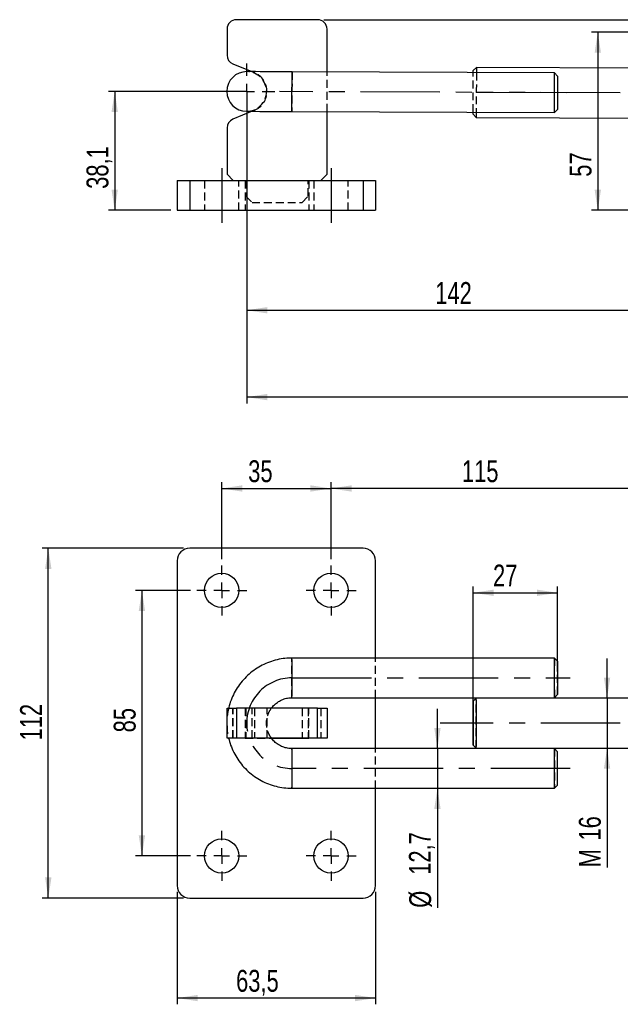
# Model space of a CAD drawing. Extents: x 70 to 723, y 2 to 562.
# Tile 3 of 13: x 148 to 340, y 247 to 562. Entities that reach past the tile are written whole.
import ezdxf

# ---------------------------------------------------------------- set-up
doc = ezdxf.new("R2010")
doc.units = 0
doc.header["$LTSCALE"] = 2
doc.linetypes.add('CENTERX2', pattern=[20.32, 12.7, -2.54, 2.54, -2.54])
doc.linetypes.add('HIDDEN', pattern=[1.905, 1.27, -0.635])
doc.layers.get('0').update_dxf_attribs({"linetype": 'CONTINUOUS'})
doc.styles.add('SLDTEXTSTYLE0', font='TXT', dxfattribs={"width": 0.75})
doc.dimstyles.new('SLDDIMSTYLE0', dxfattribs={"dimtxt": 7, "dimasz": 6.604, "dimexe": 0, "dimexo": 0.0625, "dimgap": 1.75, "dimtad": 1, "dimdec": 1, "dimrnd": 1e-09, "dimzin": 12, "dimtxsty": 'SLDTEXTSTYLE0', "dimsah": 1, "dimcen": 0.09, "dimazin": 3, "dimtfac": 1, "dimtofl": 0, "dimtmove": 0, "dimatfit": 3, "dimtolj": 1, "dimtzin": 12})
doc.dimstyles.new('SLDDIMSTYLE1', dxfattribs={"dimtxt": 7, "dimasz": 6.604, "dimexe": 0, "dimexo": 0.0625, "dimgap": 1.75, "dimtad": 1, "dimdec": 0, "dimrnd": 1e-09, "dimzin": 12, "dimtxsty": 'SLDTEXTSTYLE0', "dimsah": 1, "dimcen": 0.09, "dimazin": 3, "dimtfac": 1, "dimtofl": 0, "dimtmove": 0, "dimatfit": 3, "dimtolj": 1, "dimtzin": 12})
doc.dimstyles.new('SLDDIMSTYLE2', dxfattribs={"dimtxt": 7, "dimasz": 6.604, "dimexe": 0, "dimexo": 0.0625, "dimgap": 1.75, "dimtad": 1, "dimdec": 1, "dimrnd": 1e-09, "dimzin": 12, "dimtxsty": 'SLDTEXTSTYLE0', "dimsah": 1, "dimcen": 0.09, "dimazin": 3, "dimtfac": 1, "dimtdec": 1, "dimtofl": 0, "dimtmove": 0, "dimatfit": 3, "dimtolj": 1, "dimtzin": 12})
doc.dimstyles.new('SLDDIMSTYLE3', dxfattribs={"dimtxt": 7, "dimasz": 6.604, "dimexe": 0, "dimexo": 0.0625, "dimgap": 1.75, "dimtad": 1, "dimdec": 3, "dimrnd": 1e-09, "dimzin": 12, "dimtxsty": 'SLDTEXTSTYLE0', "dimsah": 1, "dimcen": 0.09, "dimazin": 3, "dimtfac": 1, "dimtdec": 3, "dimtmove": 0, "dimatfit": 3, "dimtolj": 1, "dimtzin": 12})
doc.dimstyles.new('SLDDIMSTYLE4', dxfattribs={"dimtxt": 7, "dimasz": 6.604, "dimexe": 0, "dimexo": 0.0625, "dimgap": 1.75, "dimtad": 1, "dimdec": 3, "dimrnd": 1e-09, "dimzin": 12, "dimtxsty": 'SLDTEXTSTYLE0', "dimsah": 1, "dimcen": 0.09, "dimazin": 3, "dimtfac": 1, "dimtdec": 3, "dimtofl": 0, "dimtmove": 0, "dimatfit": 3, "dimtolj": 1, "dimtzin": 12})

# ---------------------------------------------------------------- blocks, each defined once
blk = doc.blocks.new('_D')
at = {"color": 7, "linetype": 'CONTINUOUS'}
for p, q in [((218.51, 539.04), (176.26, 539.04)), ((178.26, 539.04), (178.26, 500.99)), ((196.27, 500.99), (176.26, 500.99))]:
    blk.add_line(p, q, dxfattribs=at)
for points in [[(178.26, 539.04), (177.25, 532.44), (179.28, 532.44)], [(178.26, 500.99), (179.28, 507.59), (177.25, 507.59)]]:
    blk.add_solid(points, dxfattribs=at)
at = {"color": 7, "linetype": 'CONTINUOUS', "insert": (169.24, 507.86, 0.1), "char_height": 7, "attachment_point": 1, "rotation": 90, "style": 'SLDTEXTSTYLE0'}
blk.add_mtext('38,1', dxfattribs=at)
blk = doc.blocks.new('_D_1')
at = {"color": 7, "linetype": 'CONTINUOUS'}
for p, q in [((220.51, 537.04), (220.51, 439.2)), ((688.46, 527.59), (688.46, 439.2)), ((688.46, 441.2), (220.51, 441.2))]:
    blk.add_line(p, q, dxfattribs=at)
for points in [[(220.51, 441.2), (227.11, 440.18), (227.11, 442.21)], [(688.46, 441.2), (681.85, 442.21), (681.85, 440.18)]]:
    blk.add_solid(points, dxfattribs=at)
at = {"color": 7, "linetype": 'CONTINUOUS', "insert": (420.96, 450.22, 0.1), "char_height": 7, "attachment_point": 1, "style": 'SLDTEXTSTYLE0'}
blk.add_mtext('468', dxfattribs=at)
blk = doc.blocks.new('_D_2')
at = {"color": 7, "linetype": 'CONTINUOUS'}
for p, q in [((388.02, 558.01), (330.89, 558.01)), ((332.89, 558.01), (332.89, 500.99)), ((350.02, 500.99), (330.89, 500.99))]:
    blk.add_line(p, q, dxfattribs=at)
for points in [[(332.89, 558.01), (331.88, 551.41), (333.91, 551.41)], [(332.89, 500.99), (333.91, 507.59), (331.88, 507.59)]]:
    blk.add_solid(points, dxfattribs=at)
at = {"color": 7, "linetype": 'CONTINUOUS', "insert": (323.87, 511.73, 0.1), "char_height": 7, "attachment_point": 1, "rotation": 90, "style": 'SLDTEXTSTYLE0'}
blk.add_mtext('57', dxfattribs=at)
blk = doc.blocks.new('_D_3')
at = {"color": 7, "linetype": 'CONTINUOUS'}
for p, q in [((245.22, 562.01), (723.32, 562.01)), ((721.32, 562.01), (721.32, 500.99)), ((430.02, 500.99), (723.32, 500.99))]:
    blk.add_line(p, q, dxfattribs=at)
for points in [[(721.32, 562.01), (720.3, 555.41), (722.33, 555.41)], [(721.32, 500.99), (722.33, 507.59), (720.3, 507.59)]]:
    blk.add_solid(points, dxfattribs=at)
at = {"color": 7, "linetype": 'CONTINUOUS', "insert": (712.29, 523.01, 0.1), "char_height": 7, "attachment_point": 1, "rotation": 90, "style": 'SLDTEXTSTYLE0'}
blk.add_mtext('61', dxfattribs=at)
blk = doc.blocks.new('_D_4')
at = {"color": 7, "linetype": 'CONTINUOUS'}
for p, q in [((220.51, 537.04), (220.51, 467)), ((362.52, 494.99), (362.52, 467)), ((220.51, 469), (362.52, 469))]:
    blk.add_line(p, q, dxfattribs=at)
for points in [[(220.51, 469), (227.11, 467.98), (227.11, 470.01)], [(362.52, 469), (355.91, 470.01), (355.91, 467.98)]]:
    blk.add_solid(points, dxfattribs=at)
at = {"color": 7, "linetype": 'CONTINUOUS', "insert": (280.85, 478.02, 0.1), "char_height": 7, "attachment_point": 1, "style": 'SLDTEXTSTYLE0'}
blk.add_mtext('142', dxfattribs=at)
blk = doc.blocks.new('SW_CENTERMARKSYMBOL_2')
at = {"color": 0, "linetype": 'CONTINUOUS'}
for p, q in [((0, 5), (0, 9)), ((-5, 0), (-9, 0)), ((0, 0), (-2.5, 0)), ((0, 0), (0, 2.5)), ((0, 0), (0, -2.5)), ((0, 0), (2.5, 0)), ((5, 0), (9, 0)), ((0, -5), (0, -9))]:
    blk.add_line(p, q, dxfattribs=at)
blk = doc.blocks.new('_D_6')
at = {"color": 7, "linetype": 'CONTINUOUS'}
for p, q in [((198.27, 282.82), (198.27, 246.82)), ((261.77, 282.82), (261.77, 246.82)), ((261.77, 248.82), (198.27, 248.82))]:
    blk.add_line(p, q, dxfattribs=at)
for points in [[(198.27, 248.82), (204.87, 247.8), (204.87, 249.83)], [(261.77, 248.82), (255.16, 249.83), (255.16, 247.8)]]:
    blk.add_solid(points, dxfattribs=at)
at = {"color": 7, "linetype": 'CONTINUOUS', "insert": (217.11, 257.84, -99.2), "char_height": 7, "attachment_point": 1, "style": 'SLDTEXTSTYLE0'}
blk.add_mtext('63,5', dxfattribs=at)
blk = doc.blocks.new('_D_8')
at = {"color": 7, "linetype": 'CONTINUOUS'}
for p, q in [((212.52, 389.32), (212.52, 413.95)), ((247.52, 389.32), (247.52, 413.95)), ((212.52, 411.95), (247.52, 411.95))]:
    blk.add_line(p, q, dxfattribs=at)
for points in [[(212.52, 411.95), (219.12, 410.93), (219.12, 412.96)], [(247.52, 411.95), (240.91, 412.96), (240.91, 410.93)]]:
    blk.add_solid(points, dxfattribs=at)
at = {"color": 7, "linetype": 'CONTINUOUS', "insert": (220.99, 420.97, -99.2), "char_height": 7, "attachment_point": 1, "style": 'SLDTEXTSTYLE0'}
blk.add_mtext('35', dxfattribs=at)
blk = doc.blocks.new('_D_10')
at = {"color": 7, "linetype": 'CONTINUOUS'}
for p, q in [((247.52, 389.32), (247.52, 413.95)), ((362.52, 389.32), (362.52, 413.95)), ((362.52, 411.95), (247.52, 411.95))]:
    blk.add_line(p, q, dxfattribs=at)
for points in [[(247.52, 411.95), (254.12, 410.93), (254.12, 412.96)], [(362.52, 411.95), (355.91, 412.96), (355.91, 410.93)]]:
    blk.add_solid(points, dxfattribs=at)
at = {"color": 7, "linetype": 'CONTINUOUS', "insert": (289.39, 420.97, -99.2), "char_height": 7, "attachment_point": 1, "style": 'SLDTEXTSTYLE0'}
blk.add_mtext('115', dxfattribs=at)
blk = doc.blocks.new('_D_11')
at = {"color": 7, "linetype": 'CONTINUOUS'}
for p, q in [((202.52, 379.32), (184.97, 379.32)), ((186.97, 379.32), (186.97, 294.32)), ((202.52, 294.32), (184.97, 294.32))]:
    blk.add_line(p, q, dxfattribs=at)
for points in [[(186.97, 379.32), (185.96, 372.71), (187.99, 372.71)], [(186.97, 294.32), (187.99, 300.92), (185.96, 300.92)]]:
    blk.add_solid(points, dxfattribs=at)
at = {"color": 7, "linetype": 'CONTINUOUS', "insert": (177.95, 333.87, -99.2), "char_height": 7, "attachment_point": 1, "rotation": 90, "style": 'SLDTEXTSTYLE0'}
blk.add_mtext('85', dxfattribs=at)
blk = doc.blocks.new('_D_12')
at = {"color": 7, "linetype": 'CONTINUOUS'}
for p, q in [((200.27, 392.82), (155, 392.82)), ((157, 280.82), (157, 392.82)), ((200.27, 280.82), (155, 280.82))]:
    blk.add_line(p, q, dxfattribs=at)
for points in [[(157, 392.82), (155.98, 386.21), (158.02, 386.21)], [(157, 280.82), (158.02, 287.42), (155.98, 287.42)]]:
    blk.add_solid(points, dxfattribs=at)
at = {"color": 7, "linetype": 'CONTINUOUS', "insert": (147.98, 331.28, -99.2), "char_height": 7, "attachment_point": 1, "rotation": 90, "style": 'SLDTEXTSTYLE0'}
blk.add_mtext('112', dxfattribs=at)
blk = doc.blocks.new('_D_15')
at = {"color": 7, "linetype": 'CONTINUOUS'}
for p, q in [((281.57, 328.67), (281.57, 341.37)), ((281.57, 328.67), (281.57, 315.97)), ((281.57, 315.97), (281.57, 277.72))]:
    blk.add_line(p, q, dxfattribs=at)
for points in [[(281.57, 328.67), (282.58, 335.27), (280.55, 335.27)], [(281.57, 315.97), (280.55, 309.36), (282.58, 309.36)]]:
    blk.add_solid(points, dxfattribs=at)
at = {"color": 7, "linetype": 'CONTINUOUS', "char_height": 7, "attachment_point": 1, "rotation": 90, "style": 'SLDTEXTSTYLE0'}
for s, insert in [('12,7', (272.44, 288.27, -99.2)), ('%%c', (272.54, 277.72, -99.2))]:
    blk.add_mtext(s, dxfattribs=dict(at, insert=insert))
blk = doc.blocks.new('_D_16')
at = {"color": 179, "linetype": 'CONTINUOUS'}
for p, q in [((335.86, 344.82), (335.86, 357.52)), ((335.86, 344.82), (335.86, 328.82)), ((335.86, 328.82), (335.86, 290.65))]:
    blk.add_line(p, q, dxfattribs=at)
for points in [[(335.86, 344.82), (336.88, 351.42), (334.85, 351.42)], [(335.86, 328.82), (334.85, 322.21), (336.88, 322.21)]]:
    blk.add_solid(points, dxfattribs=at)
at = {"color": 179, "linetype": 'CONTINUOUS', "char_height": 7, "attachment_point": 1, "rotation": 90, "style": 'SLDTEXTSTYLE0'}
for s, insert in [('16', (326.84, 299.23, -99.2)), ('M', (326.84, 290.65, -99.2))]:
    blk.add_mtext(s, dxfattribs=dict(at, insert=insert))
blk = doc.blocks.new('_D_17')
at = {"color": 179, "linetype": 'CONTINUOUS'}
for p, q in [((293.01, 338.82), (293.01, 380.55)), ((293.01, 378.55), (320.01, 378.55)), ((320.01, 353.32), (320.01, 380.55))]:
    blk.add_line(p, q, dxfattribs=at)
for points in [[(293.01, 378.55), (299.61, 377.53), (299.61, 379.57)], [(320.01, 378.55), (313.4, 379.57), (313.4, 377.53)]]:
    blk.add_solid(points, dxfattribs=at)
at = {"color": 179, "linetype": 'CONTINUOUS', "insert": (299.35, 387.57, -99.2), "char_height": 7, "attachment_point": 1, "style": 'SLDTEXTSTYLE0'}
blk.add_mtext('27', dxfattribs=at)
blk = doc.blocks.new('SW_CENTERMARKSYMBOL_3')
at = {"color": 0, "linetype": 'CONTINUOUS'}
for p, q in [((0, 5), (0, 8)), ((-5, 0), (-8, 0)), ((0, 0), (-2.5, 0)), ((0, 0), (0, 2.5)), ((0, 0), (0, -2.5)), ((0, 0), (2.5, 0)), ((5, 0), (8, 0)), ((0, -5), (0, -8))]:
    blk.add_line(p, q, dxfattribs=at)
blk = doc.blocks.new('SW_CENTERMARKSYMBOL_4')
at = {"color": 0, "linetype": 'CONTINUOUS'}
for p, q in [((0, 5), (0, 8)), ((-5, 0), (-8, 0)), ((0, 0), (-2.5, 0)), ((0, 0), (0, 2.5)), ((0, 0), (0, -2.5)), ((0, 0), (2.5, 0)), ((5, 0), (8, 0)), ((0, -5), (0, -8))]:
    blk.add_line(p, q, dxfattribs=at)
blk = doc.blocks.new('SW_CENTERMARKSYMBOL_5')
at = {"color": 0, "linetype": 'CONTINUOUS'}
for p, q in [((0, 5), (0, 8)), ((-5, 0), (-8, 0)), ((0, 0), (-2.5, 0)), ((0, 0), (0, 2.5)), ((0, 0), (0, -2.5)), ((0, 0), (2.5, 0)), ((5, 0), (8, 0)), ((0, -5), (0, -8))]:
    blk.add_line(p, q, dxfattribs=at)
blk = doc.blocks.new('SW_CENTERMARKSYMBOL_6')
at = {"color": 0, "linetype": 'CONTINUOUS'}
for p, q in [((0, 5), (0, 8)), ((-5, 0), (-8, 0)), ((0, 0), (-2.5, 0)), ((0, 0), (0, 2.5)), ((0, 0), (0, -2.5)), ((0, 0), (2.5, 0)), ((5, 0), (8, 0)), ((0, -5), (0, -8))]:
    blk.add_line(p, q, dxfattribs=at)

msp = doc.modelspace()

# ---------------------------------------------------------------- linework, layer by layer
at = {"color": 7, "linetype": 'CONTINUOUS'}
for p, q in [((243.2162, 562.0134), (217.2162, 562.0134)), ((214.2162, 559.0134), (214.2162, 550.6631)), ((246.2162, 545.2854), (246.2162, 559.0134)), ((216.0682, 547.8914), (222.1231, 545.3834)), ((319.0337, 544.9893), (235.0344, 545.3309)), ((294.0406, 546.741), (293.0365, 545.745)), ((372.5201, 546.4219), (294.0406, 546.741)), ((320.0296, 543.9853), (319.0337, 544.9893)), ((222.2183, 532.6829), (216.0682, 530.1354)), ((318.982, 532.2894), (319.9861, 533.2854)), ((234.9827, 532.631), (318.982, 532.2894)), ((246.2162, 512.5134), (246.2162, 532.5853)), ((292.9796, 531.7452), (293.9755, 530.7411)), ((293.9755, 530.7411), (371.0162, 530.4279)), ((214.2162, 527.3638), (214.2162, 512.5134)), ((214.2162, 512.5134), (216.2162, 510.5134)), ((244.2162, 510.5134), (246.2162, 512.5134)), ((198.2662, 510.5134), (198.2662, 500.9884)), ((198.2662, 510.5134), (202.2662, 510.5134)), ((202.2662, 510.5134), (202.2662, 500.9884)), ((202.2662, 510.5134), (257.7662, 510.5134)), ((257.7662, 510.5134), (257.7662, 500.9884)), ((257.7662, 510.5134), (261.7662, 510.5134)), ((261.7662, 510.5134), (261.7662, 500.9884)), ((198.2662, 500.9884), (202.2662, 500.9884)), ((202.2662, 500.9884), (257.7662, 500.9884)), ((257.7662, 500.9884), (261.7662, 500.9884)), ((257.7662, 392.8184), (202.2662, 392.8184)), ((198.2662, 388.8184), (198.2662, 284.8184)), ((261.7662, 357.6684), (261.7662, 388.8184)), ((319.0078, 357.6684), (235.0085, 357.6684)), ((320.0079, 356.6683), (319.0079, 357.6683)), ((235.0085, 344.9684), (319.0078, 344.9684)), ((261.7662, 328.6684), (261.7662, 344.9684)), ((294.0079, 344.8183), (293.0079, 343.8183)), ((409.1321, 344.8184), (294.008, 344.8184)), ((319.0079, 344.9684), (320.0079, 345.9684)), ((214.2162, 332.0559), (214.2162, 341.5809)), ((214.2162, 341.5809), (217.2162, 341.5809)), ((217.2162, 341.5809), (217.2162, 332.0559)), ((243.2162, 341.5809), (217.2162, 341.5809)), ((240.3662, 341.6684), (228.4802, 341.6684)), ((240.3662, 341.5809), (240.3662, 341.6684)), ((243.2162, 332.0559), (243.2162, 341.5809)), ((243.2162, 341.5809), (246.2162, 341.5809)), ((246.2162, 341.5809), (246.2162, 332.0559)), ((217.2162, 332.0559), (214.2162, 332.0559)), ((243.2162, 332.0559), (217.2162, 332.0559)), ((228.5033, 331.9684), (240.3662, 331.9684)), ((240.3662, 331.9684), (240.3662, 332.0559)), ((246.2162, 332.0559), (243.2162, 332.0559)), ((319.0078, 328.6684), (235.0085, 328.6684)), ((293.0079, 329.8184), (294.0079, 328.8184)), ((294.008, 328.8184), (409.1321, 328.8184)), ((320.0079, 327.6683), (319.0079, 328.6683)), ((235.0085, 315.9684), (319.0078, 315.9684)), ((261.7662, 284.8184), (261.7662, 315.9684)), ((319.0079, 315.9684), (320.0079, 316.9684)), ((202.2662, 280.8184), (257.7662, 280.8184))]:
    msp.add_line(p, q, dxfattribs=at)
at = {"color": 7, "linetype": 'HIDDEN'}
for p, q in [((222.1231, 545.3834), (223.0037, 545.0186)), ((246.2162, 532.5853), (246.2162, 545.2854)), ((223.0037, 533.0082), (222.2183, 532.6829)), ((202.2662, 510.5134), (202.2662, 500.9884)), ((207.0162, 510.5134), (207.0162, 500.9884)), ((218.0162, 500.9884), (218.0162, 510.5134)), ((220.0662, 510.5134), (220.0662, 500.9884)), ((220.2162, 510.5134), (220.2162, 505.5134)), ((240.2162, 505.5134), (240.2162, 510.5134)), ((240.3662, 510.5134), (240.3662, 500.9884)), ((242.0162, 510.5134), (242.0162, 500.9884)), ((253.0162, 500.9884), (253.0162, 510.5134)), ((257.7662, 510.5134), (257.7662, 500.9884)), ((220.2162, 505.5134), (222.2162, 503.5134)), ((238.2162, 503.5134), (240.2162, 505.5134)), ((222.2162, 503.5134), (238.2162, 503.5134)), ((261.7662, 344.9684), (261.7662, 357.6684)), ((216.0682, 332.0559), (216.0682, 341.5809)), ((216.2162, 332.0559), (216.2162, 341.5809)), ((228.4802, 341.6684), (220.0662, 341.6684)), ((220.0662, 341.6684), (220.0662, 331.9684)), ((220.2162, 341.5809), (220.2162, 332.0559)), ((222.2162, 332.0559), (222.2162, 341.5809)), ((223.0037, 341.5809), (223.0037, 332.0559)), ((227.0162, 332.0559), (227.0162, 341.5809)), ((238.2162, 341.5809), (238.2162, 332.0559)), ((240.2162, 341.5809), (240.2162, 332.0559)), ((240.3662, 332.0559), (240.3662, 341.5809)), ((244.2162, 341.5809), (244.2162, 332.0559)), ((220.0662, 331.9684), (228.5033, 331.9684)), ((261.7662, 315.9684), (261.7662, 328.6684))]:
    msp.add_line(p, q, dxfattribs=at)
at = {"color": 179, "linetype": 'CENTERX2'}
for p, q in [((323.0078, 538.6231), (231.0086, 538.9972)), ((462.0067, 538.058), (294.008, 538.741)), ((462.0067, 336.8184), (282.4795, 336.8184))]:
    msp.add_line(p, q, dxfattribs=at)
at = {"color": 7, "linetype": 'CENTERX2'}
for p, q in [((212.5162, 514.5134), (212.5162, 496.9884)), ((247.5162, 514.5134), (247.5162, 496.9884)), ((235.0085, 351.3184), (324.0078, 351.3184)), ((324.0078, 322.3184), (235.0085, 322.3184))]:
    msp.add_line(p, q, dxfattribs=at)
at = {"color": 7, "linetype": 'CONTINUOUS', "flags": 128}
for points in [[(235.0344, 545.3309), (232.7661, 545.3401), (230.5536, 545.3491), (228.4515, 545.3576), (226.5115, 545.3655), (224.7814, 545.3726), (223.3037, 545.3786), (222.1149, 545.3834), (221.2442, 545.3869), (220.713, 545.3891), (220.5345, 545.3898)], [(293.0339, 545.095), (293.0358, 545.5695), (293.0365, 545.745)], [(294.0406, 546.741), (294.0399, 546.5661), (294.0378, 546.0493), (294.0344, 545.2131), (294.0339, 545.091)], [(318.982, 532.2894), (318.9828, 532.474), (318.985, 533.0168), (318.9885, 533.8864), (318.9932, 535.0322), (318.9987, 536.3877), (319.0047, 537.874), (319.011, 539.4048), (319.017, 540.8911), (319.0225, 542.2466), (319.0272, 543.3924), (319.0307, 544.262), (319.0329, 544.8048), (319.0337, 544.9893)], [(320.0296, 543.9853), (320.0288, 543.803), (320.0267, 543.2685), (320.0232, 542.4183), (320.0187, 541.3103), (320.0135, 540.02), (320.0078, 538.6353), (320.0022, 537.2506), (319.997, 535.9603), (319.9924, 534.8523), (319.989, 534.0021), (319.9868, 533.4677), (319.9861, 533.2854), (319.9861, 533.2854)], [(220.4828, 532.6899), (220.6614, 532.6892), (221.1925, 532.687), (222.0632, 532.6835), (223.2521, 532.6787), (224.7298, 532.6727), (226.4599, 532.6656), (228.3999, 532.6577), (230.502, 532.6492), (232.7144, 532.6402), (234.9827, 532.631)], [(292.9796, 531.7452), (292.9803, 531.9207), (292.9822, 532.3952)], [(293.9822, 532.3911), (293.9817, 532.2689), (293.9783, 531.4327), (293.9762, 530.9159), (293.9755, 530.7411)], [(319.0078, 344.9684), (319.011, 345.0147), (319.017, 345.381), (319.0225, 346.0924), (319.0272, 347.1075), (319.0307, 348.3674), (319.0329, 349.7987), (319.0337, 351.3184), (319.0329, 352.838), (319.0307, 354.2694), (319.0272, 355.5292), (319.0225, 356.5443), (319.017, 357.2557), (319.011, 357.6221), (319.0078, 357.6684)], [(320.0078, 356.6684), (320.0135, 356.4861), (320.0187, 355.9516), (320.0232, 355.1014), (320.0267, 353.9934), (320.0288, 352.7031), (320.0296, 351.3184), (320.0288, 349.9337), (320.0267, 348.6434), (320.0232, 347.5353), (320.0187, 346.6851), (320.0135, 346.1507), (320.0079, 345.9684)], [(293.0365, 336.8184), (293.0358, 338.376), (293.0337, 339.8556), (293.0303, 341.1828), (293.0258, 342.2912), (293.0204, 343.1252), (293.0144, 343.6429), (293.0081, 343.8184), (293.0017, 343.6429), (292.9957, 343.1252), (292.9903, 342.2912), (292.9858, 341.1828), (292.9824, 339.8556), (292.9803, 338.376), (292.9796, 336.8184), (292.9803, 335.2607), (292.9824, 333.7812), (292.9858, 332.4539), (292.9903, 331.3455), (292.9957, 330.5116), (293.0017, 329.9939), (293.0081, 329.8184), (293.0144, 329.9939), (293.0204, 330.5116), (293.0258, 331.3455), (293.0303, 332.4539), (293.0337, 333.7812), (293.0358, 335.2607), (293.0365, 336.8184)]]:
    msp.add_lwpolyline(points, dxfattribs=at)
at = {"color": 8, "linetype": 'CONTINUOUS', "flags": 128}
msp.add_lwpolyline([(234.9827, 532.631), (234.9835, 532.8155), (234.9857, 533.3583), (234.9892, 534.2279), (234.9939, 535.3737), (234.9994, 536.7292), (235.0054, 538.2155), (235.0116, 539.7463), (235.0177, 541.2326), (235.0232, 542.5881), (235.0279, 543.7339), (235.0314, 544.6035), (235.0336, 545.1464), (235.0344, 545.3309)], dxfattribs=at)
at = {"color": 7, "linetype": 'HIDDEN', "flags": 128}
for points in [[(235.0344, 545.3309), (235.0336, 545.1464), (235.0314, 544.6035), (235.0279, 543.7339), (235.0232, 542.5881), (235.0177, 541.2326), (235.0116, 539.7463), (235.0054, 538.2155), (234.9994, 536.7292), (234.9939, 535.3737), (234.9892, 534.2279), (234.9857, 533.3583), (234.9835, 532.8155), (234.9827, 532.631), (234.9827, 532.631)], [(292.9822, 532.3952), (292.9824, 532.4384), (292.9858, 533.2723), (292.9903, 534.3807), (292.9957, 535.7079), (293.0017, 537.1875), (293.0081, 538.7451), (293.0144, 540.3027), (293.0204, 541.7823), (293.0258, 543.1095), (293.0303, 544.2179), (293.0337, 545.0518), (293.0339, 545.095)], [(294.0339, 545.091), (294.0298, 544.094), (294.0243, 542.741), (294.0181, 541.2131), (294.0114, 539.5773), (294.0046, 537.9048), (293.998, 536.2689), (293.9918, 534.7411), (293.9863, 533.388), (293.9822, 532.3911)], [(235.0085, 344.9684), (235.0054, 345.0147), (234.9994, 345.381), (234.9939, 346.0924), (234.9892, 347.1075), (234.9857, 348.3674), (234.9835, 349.7987), (234.9827, 351.3184), (234.9835, 352.838), (234.9857, 354.2694), (234.9892, 355.5292), (234.9939, 356.5443), (234.9994, 357.2557), (235.0054, 357.6221), (235.0085, 357.6684)], [(320.0079, 345.9684), (320.0078, 345.9684), (320.0022, 346.1507), (319.997, 346.6851), (319.9924, 347.5353), (319.989, 348.6434), (319.9868, 349.9337), (319.9861, 351.3184), (319.9868, 352.7031), (319.989, 353.9934), (319.9924, 355.1014), (319.997, 355.9516), (320.0022, 356.4861), (320.0078, 356.6684), (320.0078, 356.6684)], [(294.0079, 328.8184), (294.0046, 328.8622), (293.998, 329.2099), (293.9918, 329.8902), (293.9863, 330.8732), (293.9817, 332.1161), (293.9783, 333.5645), (293.9762, 335.1551), (293.9755, 336.8184), (293.9762, 338.4817), (293.9783, 340.0723), (293.9817, 341.5207), (293.9863, 342.7635), (293.9918, 343.7466), (293.998, 344.4268), (294.0046, 344.7745), (294.0079, 344.8183)], [(235.0085, 328.6684), (235.0054, 328.6221), (234.9994, 328.2557), (234.9939, 327.5443), (234.9892, 326.5292), (234.9857, 325.2694), (234.9835, 323.838), (234.9827, 322.3184), (234.9835, 320.7987), (234.9857, 319.3674), (234.9892, 318.1075), (234.9939, 317.0924), (234.9994, 316.381), (235.0054, 316.0147), (235.0085, 315.9684)], [(319.0078, 328.6684), (319.0047, 328.6221), (318.9987, 328.2557), (318.9932, 327.5443), (318.9885, 326.5292), (318.985, 325.2694), (318.9828, 323.838), (318.982, 322.3184), (318.9828, 320.7987), (318.985, 319.3674), (318.9885, 318.1075), (318.9932, 317.0924), (318.9987, 316.381), (319.0047, 316.0147), (319.0078, 315.9684)], [(320.0079, 316.9684), (320.0078, 316.9684), (320.0022, 317.1507), (319.997, 317.6851), (319.9924, 318.5353), (319.989, 319.6434), (319.9868, 320.9337), (319.9861, 322.3184), (319.9868, 323.703), (319.989, 324.9934), (319.9924, 326.1014), (319.997, 326.9516), (320.0022, 327.4861), (320.0078, 327.6684), (320.0079, 327.6683)]]:
    msp.add_lwpolyline(points, dxfattribs=at)
at = {"color": 7, "linetype": 'CONTINUOUS'}
for centre in [(212.5162, 379.3184), (247.5162, 379.3184), (212.5162, 294.3184), (247.5162, 294.3184)]:
    msp.add_circle(centre, 5.5, dxfattribs=at)
for centre, radius, start, end in [((217.2162, 559.0134), 3, 90, 180), ((243.2162, 559.0134), 3, 0, 90), ((217.2162, 550.6631), 3, 180, 247.5), ((220.5087, 539.0399), 6.35, 89.767038, 269.767038), ((217.2162, 527.3638), 3, 112.5, 180), ((202.2662, 388.8184), 4, 90, 180), ((257.7662, 388.8184), 4, 0, 90), ((-160.2506, 338.964), 454.2962, 359.729395, 0.738367), ((-160.2506, 334.6728), 454.2962, 359.261633, 0.270605), ((20.6732, 324.2804), 298.3669, 359.623222, 0.842654), ((-11.1292, 323.6527), 331.1615, 359.769137, 0.694775), ((-101.9884, 320.855), 421.0246, 359.33498, 0.199145), ((-11.1293, 320.984), 331.1616, 359.305225, 0.230863), ((202.2662, 284.8184), 4, 180, 270), ((257.7662, 284.8184), 4, 270, 0)]:
    msp.add_arc(centre, radius, start, end, dxfattribs=at)
at = {"color": 7, "linetype": 'HIDDEN'}
for centre, radius, start, end in [((220.5087, 539.0399), 6.35, 269.767038, 89.767038), ((220.5162, 539.0134), 6.5, 292.5, 67.5), ((740.3133, 352.7805), 421.3338, 179.335297, 180.198828), ((617.5664, 349.3572), 298.5908, 179.623679, 180.842196)]:
    msp.add_arc(centre, radius, start, end, dxfattribs=at)
at = {"color": 8, "linetype": 'CONTINUOUS'}
for centre, radius, start, end in [((-186.8964, 352.7785), 421.9333, 359.801719, 0.664022), ((-63.301, 349.3573), 298.3418, 359.157093, 0.376628), ((-63.3016, 324.2795), 298.3424, 359.623373, 0.842905), ((-186.8964, 320.8582), 421.9333, 359.335978, 0.198281)]:
    msp.add_arc(centre, radius, start, end, dxfattribs=at)
at = {"color": 7, "linetype": 'CENTERX2'}
msp.add_ellipse((235.0085, 336.8184), major_axis=(0, 14.5), ratio=0.99999173, start_param=0, end_param=3.14159265, dxfattribs=at)
at = {"color": 7, "linetype": 'CONTINUOUS'}
for points, knots in [([(235.0085, 357.6684), (234.4732, 357.6561), (233.0872, 357.6242), (230.8659, 357.303), (228.3939, 356.6471), (226.0206, 355.6892), (223.7819, 354.4498), (221.7117, 352.9457), (219.8403, 351.2001), (218.1979, 349.2386), (216.8014, 347.0922), (215.7, 344.7869), (215.0112, 342.9339), (214.7953, 341.8398), (214.7442, 341.5809)], [0, 0, 0, 0, 0.05750973, 0.14889347, 0.24031189, 0.33173013, 0.42314834, 0.51456646, 0.60598468, 0.69740308, 0.78882162, 0.8802399, 0.97165834, 1, 1, 1, 1]), ([(228.4802, 341.6684), (228.5153, 341.725), (228.8312, 342.2339), (229.6702, 343.0209), (230.9633, 343.96), (232.4371, 344.6032), (233.8086, 344.9245), (234.6747, 344.9562), (235.0085, 344.9684)], [0, 0, 0, 0, 0.02634688, 0.23676774, 0.44718788, 0.65760908, 0.8680321, 1, 1, 1, 1]), ([(214.7212, 332.0559), (214.9216, 331.2951), (215.339, 329.7105), (216.3417, 327.4234), (217.6243, 325.2109), (219.1744, 323.174), (220.9599, 321.3413), (222.9566, 319.7405), (225.1337, 318.3961), (227.4588, 317.3262), (229.8972, 316.5545), (232.426, 316.0612), (234.143, 315.9995), (235.0085, 315.9684)], [0, 0, 0, 0, 0.08441789, 0.17582414, 0.26723053, 0.35863695, 0.45004331, 0.54144959, 0.63285577, 0.72426212, 0.81566806, 0.90707432, 1, 1, 1, 1]), ([(235.0085, 328.6684), (234.7993, 328.6733), (234.0587, 328.6908), (232.7977, 328.9225), (231.2981, 329.4991), (229.9569, 330.3724), (229.0075, 331.2139), (228.6074, 331.8126), (228.5033, 331.9684)], [0, 0, 0, 0, 0.08291513, 0.2934455, 0.50425907, 0.71507326, 0.92588721, 1, 1, 1, 1])]:
    msp.add_open_spline(points, degree=3, knots=knots, dxfattribs=at)
at = {"color": 7, "linetype": 'HIDDEN'}
for points, knots in [([(214.7442, 341.5809), (214.6064, 341.0089), (214.3163, 339.8055), (214.2507, 338.5691), (214.2162, 337.9204)], [0, 0, 0, 0, 0.4753227, 1, 1, 1, 1]), ([(228.5033, 331.9684), (228.2956, 332.2448), (227.7675, 332.9475), (227.2218, 334.2643), (226.8649, 335.8259), (226.8287, 337.4342), (227.1099, 339.0122), (227.6469, 340.461), (228.2151, 341.2842), (228.4802, 341.6684)], [0, 0, 0, 0, 0.09940573, 0.25270442, 0.40600266, 0.55930074, 0.71259865, 0.86589655, 1, 1, 1, 1]), ([(214.2162, 335.9358), (214.226, 335.545), (214.2571, 334.304), (214.4445, 332.997), (214.7028, 332.1183), (214.7212, 332.0559)], [0, 0, 0, 0, 0.29923071, 0.95022768, 1, 1, 1, 1])]:
    msp.add_open_spline(points, degree=3, knots=knots, dxfattribs=at)

# ---------------------------------------------------------------- block references
at = {"color": 7, "linetype": 'CONTINUOUS'}
for name, p in [('SW_CENTERMARKSYMBOL_2', (220.5162, 539.0134)), ('SW_CENTERMARKSYMBOL_3', (212.5162, 379.3184)), ('SW_CENTERMARKSYMBOL_4', (247.5162, 379.3184)), ('SW_CENTERMARKSYMBOL_6', (212.5162, 294.3184)), ('SW_CENTERMARKSYMBOL_5', (247.5162, 294.3184))]:
    msp.add_blockref(name, p, dxfattribs=at)

# ---------------------------------------------------------------- dimensions: what is measured, and where the dimension line sits
for base, p1, p2, dimstyle, picture, middle in [((721.3168, 500.9884), (243.2162, 562.0134), (428.0162, 500.9884), 'SLDDIMSTYLE0', '_D_3', (721.3168, 531.0229)), ((332.893, 500.9884), (390.0162, 558.0134), (352.0162, 500.9884), 'SLDDIMSTYLE2', '_D_2', (332.893, 519.7481)), ((178.2616, 500.9884), (220.5087, 539.0399), (198.2662, 500.9884), 'SLDDIMSTYLE0', '_D', (178.2616, 519.753)), ((157.0002, 392.8184), (202.2662, 280.8184), (202.2662, 392.8184), 'SLDDIMSTYLE4', '_D_12', (157.0002, 341.8825)), ((186.9719, 294.3184), (204.5162, 379.3184), (204.5162, 294.3184), 'SLDDIMSTYLE4', '_D_11', (186.9719, 341.8825))]:
    dim = msp.add_linear_dim(base=base, p1=p1, p2=p2, angle=90, dimstyle=dimstyle, dxfattribs=at)
    dim.commit()
    dim.dimension.update_dxf_attribs({"geometry": picture, "text_midpoint": middle, "dimtype": 160})
for base, p1, p2, dimstyle, picture, middle in [((220.5087, 441.1954), (688.4567, 529.5932), (220.5087, 539.0399), 'SLDDIMSTYLE1', '_D_1', (431.561, 441.1954)), ((362.5162, 468.9984), (220.5087, 539.0399), (362.5162, 496.9884), 'SLDDIMSTYLE1', '_D_4', (291.4545, 468.9984)), ((247.5162, 411.9458), (212.5162, 387.3184), (247.5162, 387.3184), 'SLDDIMSTYLE4', '_D_8', (229.0038, 411.9458)), ((247.5162, 411.9458), (362.5162, 387.3184), (247.5162, 387.3184), 'SLDDIMSTYLE4', '_D_10', (299.9952, 411.9458)), ((198.2662, 248.8184), (261.7662, 284.8184), (198.2662, 284.8184), 'SLDDIMSTYLE4', '_D_6', (229.0038, 248.8184))]:
    dim = msp.add_linear_dim(base=base, p1=p1, p2=p2, dimstyle=dimstyle, dxfattribs=at)
    dim.commit()
    dim.dimension.update_dxf_attribs({"geometry": picture, "text_midpoint": middle, "dimtype": 160})
at = {"color": 179, "linetype": 'CONTINUOUS'}
dim = msp.add_linear_dim(base=(320.0078, 378.5501), p1=(293.0081, 336.8184), p2=(320.0078, 351.3184), dimstyle='SLDDIMSTYLE4', dxfattribs=at)
dim.commit()
dim.dimension.update_dxf_attribs({"geometry": '_D_17', "text_midpoint": (307.3689, 378.5501), "dimtype": 160})
dim = msp.add_linear_dim(base=(335.8642, 328.8184), p1=(294.008, 344.8184), p2=(294.008, 328.8184), angle=90, text='M<>', dimstyle='SLDDIMSTYLE3', dxfattribs=at)
dim.commit()
dim.dimension.update_dxf_attribs({"geometry": '_D_16', "text_midpoint": (335.8642, 302.9565), "dimtype": 160})
at = {"color": 7, "linetype": 'CONTINUOUS'}
dim = msp.add_linear_dim(base=(281.5656, 315.9684), p1=(319.0078, 328.6684), p2=(319.0078, 315.9684), angle=90, text='%%c<>', dimstyle='SLDDIMSTYLE3', dxfattribs=at)
dim.commit()
dim.dimension.update_dxf_attribs({"geometry": '_D_15', "text_midpoint": (281.5656, 294.8911), "dimtype": 160})

doc.saveas('drawing.dxf')
